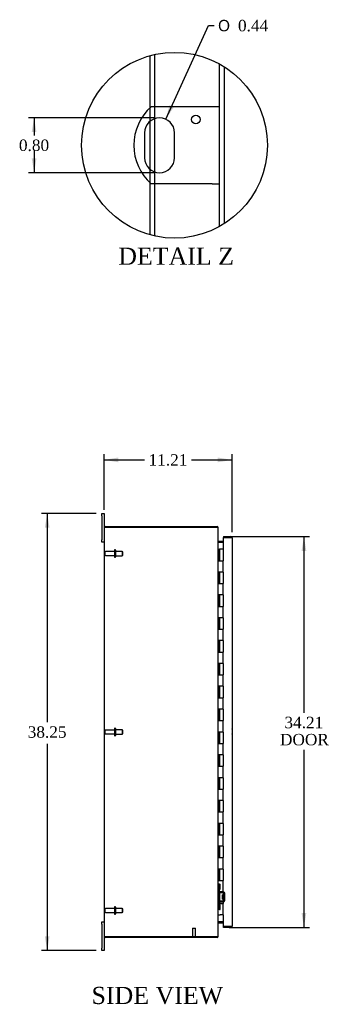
# Model space of a CAD drawing. Header units: inches. Extents: x 6 to 235, y 0 to 158.
# Tile 2 of 8: x 16 to 43, y 55 to 141. Entities that reach past the tile are written whole.
import ezdxf
from ezdxf.enums import TextEntityAlignment as Align

# ---------------------------------------------------------------- set-up
doc = ezdxf.new("R2010")
doc.units = ezdxf.units.IN
doc.header["$MEASUREMENT"] = 0
doc.layers.get('0').update_dxf_attribs({"linetype": 'CONTINUOUS'})
for name, color, linetype in [('COM40153-1', 7, 'CONTINUOUS'), ('COM42780', 7, 'CONTINUOUS'), ('COM48454', 7, 'CONTINUOUS'), ('COM71780-21', 7, 'CONTINUOUS'), ('DEFAULT', 7, 'CONTINUOUS'), ('FET07710', 7, 'CONTINUOUS'), ('HNG10620-32B', 7, 'CONTINUOUS'), ('HNG10620-32C', 7, 'CONTINUOUS'), ('STD21878', 7, 'CONTINUOUS'), ('STD26094', 7, 'CONTINUOUS')]:
    doc.layers.add(name, color=color, linetype=linetype)
doc.styles.add('SEACAD_SOLID_EDGE_ANSI1_SY', font='txt')
doc.styles.add('SEACAD_TIMES_NEW_ROMAN', font='times.ttf')

# ---------------------------------------------------------------- blocks, each defined once
blk = doc.blocks.new('GDIMGGROUP2')
at = {"layer": 'DEFAULT', "linetype": 'Continuous'}
for points in [[(24.582, 102.667), (23.332, 102.458), (24.582, 102.25)], [(33.292, 102.667), (33.292, 102.25), (34.542, 102.458)]]:
    blk.add_hatch(color=136, dxfattribs=at).paths.add_polyline_path(points)
at = {"layer": 'DEFAULT', "color": 136, "linetype": 'Continuous'}
for p, q in [((23.332, 98.074), (23.332, 102.958)), ((34.542, 96.131), (34.542, 102.958)), ((23.332, 102.458), (26.881, 102.458)), ((30.993, 102.458), (34.542, 102.458))]:
    blk.add_line(p, q, dxfattribs=at)
at = {"layer": 'DEFAULT', "color": 136, "linetype": 'Continuous', "style": 'SEACAD_TIMES_NEW_ROMAN'}
blk.add_text('11.21', height=1, dxfattribs=at).set_placement((27.231, 102.958), align=Align.TOP_LEFT)
blk = doc.blocks.new('GDIMGGROUP3')
at = {"layer": 'DEFAULT', "linetype": 'Continuous'}
for points in [[(18.154, 96.511), (18.571, 96.511), (18.363, 97.761)], [(18.154, 60.761), (18.363, 59.511), (18.571, 60.761)]]:
    blk.add_hatch(color=136, dxfattribs=at).paths.add_polyline_path(points)
at = {"layer": 'DEFAULT', "color": 136, "linetype": 'Continuous'}
for p, q in [((22.645, 97.761), (17.863, 97.761)), ((18.363, 97.761), (18.363, 79.486)), ((18.363, 77.601), (18.363, 59.511)), ((22.645, 59.511), (17.863, 59.511))]:
    blk.add_line(p, q, dxfattribs=at)
at = {"layer": 'DEFAULT', "color": 136, "linetype": 'Continuous', "style": 'SEACAD_TIMES_NEW_ROMAN'}
blk.add_text('38.25', height=1, dxfattribs=at).set_placement((16.657, 79.136), align=Align.TOP_LEFT)
blk = doc.blocks.new('GDIMGGROUP12')
at = {"layer": 'DEFAULT', "linetype": 'Continuous'}
for points in [[(41.034, 94.489), (40.826, 95.739), (40.618, 94.489)], [(41.034, 62.784), (40.618, 62.784), (40.826, 61.534)]]:
    blk.add_hatch(color=136, dxfattribs=at).paths.add_polyline_path(points)
at = {"layer": 'DEFAULT', "color": 136, "linetype": 'Continuous'}
for p, q in [((34.275, 95.739), (41.326, 95.739)), ((40.826, 95.739), (40.826, 80.321)), ((40.826, 77.082), (40.826, 61.534)), ((34.275, 61.534), (41.326, 61.534))]:
    blk.add_line(p, q, dxfattribs=at)
at = {"layer": 'DEFAULT', "color": 136, "linetype": 'Continuous', "style": 'SEACAD_TIMES_NEW_ROMAN'}
for s, p in [('34.21', (39.12, 79.971)), ('DOOR', (38.729, 78.471))]:
    blk.add_text(s, height=1, dxfattribs=at).set_placement(p, align=Align.TOP_LEFT)
blk = doc.blocks.new('GDIMGGROUP27')
at = {"layer": 'DEFAULT', "linetype": 'Continuous'}
blk.add_hatch(color=136, dxfattribs=at).paths.add_polyline_path([(29.062, 133.509), (28.734, 132.285), (29.442, 133.337)])
at = {"layer": 'DEFAULT', "color": 136, "linetype": 'Continuous'}
for p, q in [((28.734, 132.285), (32.465, 140.479)), ((32.465, 140.479), (32.965, 140.479))]:
    blk.add_line(p, q, dxfattribs=at)
for s, style, p in [('O', 'SEACAD_SOLID_EDGE_ANSI1_SY', (33.315, 140.979)), ('0.44', 'SEACAD_TIMES_NEW_ROMAN', (35.055, 140.979))]:
    blk.add_text(s, height=1, dxfattribs=dict(at, style=style)).set_placement(p, align=Align.TOP_LEFT)
blk = doc.blocks.new('GDIMGGROUP28')
at = {"layer": 'DEFAULT', "linetype": 'Continuous'}
for points in [[(17.006, 131.153), (17.423, 131.153), (17.215, 132.403)], [(17.006, 128.853), (17.215, 127.603), (17.423, 128.853)]]:
    blk.add_hatch(color=136, dxfattribs=at).paths.add_polyline_path(points)
at = {"layer": 'DEFAULT', "color": 136, "linetype": 'Continuous'}
for p, q in [((27.691, 132.403), (16.715, 132.403)), ((17.215, 132.403), (17.215, 130.853)), ((17.215, 129.503), (17.215, 127.603)), ((27.691, 127.603), (16.715, 127.603))]:
    blk.add_line(p, q, dxfattribs=at)
at = {"layer": 'DEFAULT', "color": 136, "linetype": 'Continuous', "style": 'SEACAD_TIMES_NEW_ROMAN'}
blk.add_text('0.80', height=1, dxfattribs=at).set_placement((15.888, 130.503), align=Align.TOP_LEFT)

msp = doc.modelspace()

# ---------------------------------------------------------------- linework, layer by layer
at = {"color": 7}
msp.add_circle((29.502, 130.003), 8.132, dxfattribs=at)
at = {"layer": 'COM40153-1', "color": 7}
for p, q in [((32.792, 133.378), (27.464, 133.378)), ((33.44, 133.378), (32.792, 133.378)), ((26.88, 131.092), (26.88, 128.914)), ((29.502, 128.914), (29.502, 131.092)), ((32.792, 126.628), (27.464, 126.628)), ((32.792, 126.628), (33.44, 126.628))]:
    msp.add_line(p, q, dxfattribs=at)
msp.add_circle((31.377, 132.256), 0.375, dxfattribs=at)
for centre, radius, start, end in [((30.44, 130.003), 4.5, 131.40962, 228.59038), ((28.191, 131.092), 1.311, 0, 180), ((28.191, 128.914), 1.311, 180, 0), ((33.832, 78.676), 0.75, 341.20309, 18.79691)]:
    msp.add_arc(centre, radius, start, end, dxfattribs=at)
at = {"layer": 'COM42780', "color": 7}
for p, q in [((33.332, 65.313), (33.374, 65.313)), ((33.374, 64.876), (33.332, 64.876)), ((33.424, 65.313), (33.374, 65.313)), ((33.424, 64.876), (33.374, 64.876)), ((33.424, 65.313), (33.491, 65.313)), ((33.424, 64.876), (33.424, 65.313)), ((33.424, 64.876), (33.491, 64.876)), ((33.427, 65.313), (33.427, 64.876)), ((33.427, 64.691), (33.427, 64.876)), ((33.491, 64.876), (33.491, 65.313)), ((33.762, 64.543), (33.472, 64.548)), ((33.472, 63.848), (33.762, 63.853)), ((33.763, 64.638), (33.474, 64.643)), ((33.714, 64.003), (33.714, 64.393)), ((33.809, 64.393), (33.714, 64.393)), ((33.904, 64.323), (33.714, 64.323)), ((33.904, 64.305), (33.714, 64.305)), ((33.714, 64.092), (33.904, 64.092)), ((33.904, 64.073), (33.714, 64.073)), ((33.714, 64.003), (33.809, 64.003)), ((33.818, 64.626), (33.763, 64.638)), ((33.809, 63.901), (33.809, 64.495)), ((33.904, 63.901), (33.904, 64.495)), ((33.332, 63.52), (33.374, 63.52)), ((33.374, 63.083), (33.332, 63.083)), ((33.374, 63.52), (33.424, 63.52)), ((33.424, 63.083), (33.374, 63.083)), ((33.424, 63.52), (33.491, 63.52)), ((33.424, 63.083), (33.424, 63.52)), ((33.424, 63.083), (33.491, 63.083)), ((33.426, 63.388), (33.427, 63.388)), ((33.426, 63.279), (33.426, 63.388)), ((33.426, 63.358), (33.427, 63.358)), ((33.426, 63.279), (33.427, 63.279)), ((33.426, 63.248), (33.426, 63.279)), ((33.426, 63.273), (33.427, 63.273)), ((33.426, 63.248), (33.427, 63.248)), ((33.426, 63.215), (33.426, 63.248)), ((33.426, 63.215), (33.427, 63.215)), ((33.427, 63.52), (33.427, 63.705)), ((33.427, 63.52), (33.427, 63.083)), ((33.474, 63.753), (33.763, 63.758)), ((33.491, 63.083), (33.491, 63.52)), ((33.763, 63.758), (33.818, 63.77))]:
    msp.add_line(p, q, dxfattribs=at)
for centre, radius, start, end in [((33.475, 64.691), 0.143, 180, 206.90823), ((33.475, 64.691), 0.048, 180, 269), ((33.475, 64.691), 0.143, 206.90823, 269), ((33.475, 63.705), 0.143, 91, 153.09177), ((33.761, 64.495), 0.048, 0, 89), ((33.761, 63.901), 0.048, 271, 0), ((33.761, 64.495), 0.143, 0, 66.66652), ((33.761, 63.901), 0.143, 293.33348, 0), ((33.475, 63.705), 0.143, 153.09177, 180), ((33.475, 63.705), 0.048, 91, 180)]:
    msp.add_arc(centre, radius, start, end, dxfattribs=at)
at = {"layer": 'COM48454', "color": 7}
for p, q in [((27.794, 133.378), (27.794, 137.954)), ((27.362, 133.286), (27.362, 137.849)), ((33.44, 122.889), (33.44, 137.118)), ((33.872, 123.146), (33.872, 136.861)), ((27.362, 132.108), (27.362, 133.286)), ((27.794, 132.342), (27.794, 133.378)), ((27.362, 127.898), (27.362, 132.108)), ((27.794, 127.665), (27.794, 132.342)), ((27.362, 126.721), (27.362, 127.898)), ((27.794, 126.628), (27.794, 127.665)), ((27.362, 122.158), (27.362, 126.721)), ((27.794, 122.052), (27.794, 126.628)), ((23.338, 96.564), (23.44, 96.564)), ((23.44, 96.564), (23.338, 96.564)), ((23.44, 96.636), (33.224, 96.636)), ((23.44, 96.564), (33.224, 96.564)), ((33.224, 96.564), (23.44, 96.564)), ((33.224, 96.564), (33.224, 96.636)), ((23.332, 96.528), (23.332, 60.744)), ((33.308, 96.528), (33.332, 96.528)), ((33.332, 96.504), (33.332, 96.528)), ((33.332, 60.77), (33.332, 96.502)), ((33.368, 95.333), (33.368, 95.261)), ((33.368, 95.333), (33.747, 95.333)), ((33.368, 95.261), (33.747, 95.261)), ((33.368, 95.248), (33.747, 95.248)), ((33.747, 62.025), (33.368, 62.025)), ((33.368, 62.011), (33.747, 62.011)), ((33.368, 61.939), (33.368, 62.011)), ((33.368, 61.939), (33.747, 61.939)), ((23.44, 60.708), (23.338, 60.708)), ((23.338, 60.708), (23.44, 60.708)), ((23.44, 60.708), (33.224, 60.708)), ((33.224, 60.708), (23.44, 60.708)), ((33.224, 60.636), (23.44, 60.636)), ((33.224, 60.708), (33.224, 60.636)), ((33.308, 60.744), (33.332, 60.744)), ((33.332, 60.744), (33.332, 60.768))]:
    msp.add_line(p, q, dxfattribs=at)
for centre, radius, start, end in [((23.44, 96.528), 0.108, 160.52878, 180), ((23.44, 96.528), 0.108, 90, 160.52878), ((33.224, 96.528), 0.108, 0, 90), ((33.224, 96.528), 0.036, 51.27642, 90), ((33.368, 95.369), 0.036, 180, 270), ((33.368, 95.369), 0.108, 259.60319, 270), ((33.368, 61.903), 0.036, 90, 180), ((33.368, 61.903), 0.108, 90, 100.39653), ((23.44, 60.744), 0.108, 180, 199.47122), ((23.44, 60.744), 0.108, 199.47122, 270), ((33.224, 60.744), 0.108, 270, 0), ((33.224, 60.744), 0.036, 270, 308.72358)]:
    msp.add_arc(centre, radius, start, end, dxfattribs=at)
for centre, start_param, end_param in [((23.44, 96.528), 2.801756, 3.141593), ((23.44, 60.744), 3.141593, 3.48143)]:
    msp.add_ellipse(centre, major_axis=(0.108, 0), ratio=0.997813, start_param=start_param, end_param=end_param, dxfattribs=at)
for points, knots in [([(33.332, 96.502), (33.332, 96.508), (33.329, 96.513), (33.318, 96.523), (33.31, 96.528), (33.29, 96.538), (33.278, 96.544), (33.252, 96.554), (33.238, 96.559), (33.224, 96.564)], [0, 0, 0, 0, 0.25, 0.25, 0.5, 0.5, 0.75, 0.75, 1, 1, 1, 1]), ([(33.332, 95.351), (33.332, 95.341), (33.332, 95.331), (33.335, 95.31), (33.336, 95.3), (33.34, 95.285), (33.342, 95.28), (33.345, 95.271), (33.347, 95.267), (33.352, 95.259), (33.354, 95.255), (33.359, 95.251), (33.361, 95.25), (33.364, 95.248), (33.366, 95.248), (33.368, 95.248)], [0, 0, 0, 0, 0.25, 0.25, 0.5, 0.5, 0.625, 0.625, 0.75, 0.75, 0.875, 0.875, 0.9375, 0.9375, 1, 1, 1, 1]), ([(33.368, 62.025), (33.366, 62.024), (33.364, 62.024), (33.361, 62.023), (33.359, 62.021), (33.354, 62.017), (33.352, 62.014), (33.347, 62.006), (33.345, 62.001), (33.342, 61.992), (33.34, 61.987), (33.336, 61.973), (33.335, 61.962), (33.332, 61.942), (33.332, 61.932), (33.332, 61.921)], [0, 0, 0, 0, 0.0625, 0.0625, 0.125, 0.125, 0.25, 0.25, 0.375, 0.375, 0.5, 0.5, 0.75, 0.75, 1, 1, 1, 1]), ([(33.224, 60.708), (33.238, 60.713), (33.252, 60.719), (33.278, 60.729), (33.29, 60.734), (33.31, 60.744), (33.318, 60.749), (33.329, 60.76), (33.332, 60.765), (33.332, 60.77)], [0, 0, 0, 0, 0.25, 0.25, 0.5, 0.5, 0.75, 0.75, 1, 1, 1, 1])]:
    msp.add_open_spline(points, degree=3, knots=knots, dxfattribs=at)
at = {"layer": 'COM71780-21', "color": 7}
for p, q in [((33.775, 95.739), (33.775, 95.667)), ((33.775, 95.739), (34.434, 95.739)), ((34.434, 95.667), (33.747, 95.667)), ((33.747, 95.667), (33.747, 94.636)), ((33.775, 95.667), (34.434, 95.667)), ((34.536, 95.667), (34.434, 95.667)), ((34.434, 95.667), (34.536, 95.667)), ((34.542, 95.631), (34.542, 61.642)), ((33.747, 62.636), (33.747, 61.606)), ((33.747, 61.606), (34.434, 61.606)), ((33.775, 61.534), (33.775, 61.606)), ((34.434, 61.606), (33.775, 61.606)), ((34.434, 61.534), (33.775, 61.534)), ((34.434, 61.606), (34.536, 61.606)), ((34.536, 61.606), (34.434, 61.606))]:
    msp.add_line(p, q, dxfattribs=at)
for centre, start, end in [((34.434, 95.631), 19.47122, 90), ((34.434, 95.631), 0, 19.47122), ((34.434, 61.642), 270, 340.52878), ((34.434, 61.642), 340.52878, 0)]:
    msp.add_arc(centre, 0.108, start, end, dxfattribs=at)
for centre, start_param, end_param in [((34.434, 95.631), 3.141593, 3.48143), ((34.434, 61.642), 2.801756, 3.141593)]:
    msp.add_ellipse(centre, major_axis=(-0.108, 0), ratio=0.997813, start_param=start_param, end_param=end_param, dxfattribs=at)
at = {"layer": 'FET07710', "color": 7}
for p, q in [((23.145, 97.574), (23.145, 97.761)), ((23.145, 97.761), (23.332, 97.761)), ((23.145, 97.574), (23.145, 95.449)), ((23.332, 97.761), (23.332, 97.574)), ((23.332, 97.574), (23.332, 96.528)), ((23.145, 95.261), (23.145, 95.449)), ((23.332, 95.261), (23.145, 95.261)), ((23.145, 61.824), (23.145, 62.011)), ((23.145, 62.011), (23.332, 62.011)), ((23.145, 61.824), (23.145, 59.699)), ((23.332, 60.744), (23.332, 59.699)), ((23.145, 59.511), (23.145, 59.699)), ((23.332, 59.511), (23.145, 59.511)), ((23.332, 59.699), (23.332, 59.511))]:
    msp.add_line(p, q, dxfattribs=at)
at = {"layer": 'HNG10620-32B', "color": 7}
for p, q in [((33.332, 94.636), (33.358, 94.636)), ((33.358, 94.636), (33.376, 94.636)), ((33.376, 94.636), (33.418, 94.636)), ((33.376, 94.636), (33.376, 93.636)), ((33.418, 94.636), (33.418, 93.636)), ((33.376, 93.636), (33.484, 93.636)), ((33.484, 93.636), (33.747, 93.636)), ((33.747, 92.636), (33.747, 93.636)), ((33.484, 92.636), (33.376, 92.636)), ((33.376, 92.636), (33.376, 91.636)), ((33.418, 92.636), (33.418, 91.636)), ((33.747, 92.636), (33.484, 92.636)), ((33.376, 91.636), (33.484, 91.636)), ((33.484, 91.636), (33.747, 91.636)), ((33.747, 90.636), (33.747, 91.636)), ((33.484, 90.636), (33.376, 90.636)), ((33.376, 90.636), (33.376, 89.636)), ((33.418, 90.636), (33.418, 89.636)), ((33.747, 90.636), (33.484, 90.636)), ((33.376, 89.636), (33.484, 89.636)), ((33.484, 89.636), (33.747, 89.636)), ((33.747, 88.636), (33.747, 89.636)), ((33.484, 88.636), (33.376, 88.636)), ((33.376, 88.636), (33.376, 87.636)), ((33.418, 88.636), (33.418, 87.636)), ((33.747, 88.636), (33.484, 88.636)), ((33.376, 87.636), (33.484, 87.636)), ((33.484, 87.636), (33.747, 87.636)), ((33.747, 86.636), (33.747, 87.636)), ((33.484, 86.636), (33.376, 86.636)), ((33.376, 86.636), (33.376, 85.636)), ((33.418, 86.636), (33.418, 85.636)), ((33.747, 86.636), (33.484, 86.636)), ((33.376, 85.636), (33.484, 85.636)), ((33.484, 85.636), (33.747, 85.636)), ((33.747, 84.636), (33.747, 85.636)), ((33.484, 84.636), (33.376, 84.636)), ((33.376, 84.636), (33.376, 83.636)), ((33.418, 84.636), (33.418, 83.636)), ((33.747, 84.636), (33.484, 84.636)), ((33.376, 83.636), (33.484, 83.636)), ((33.484, 83.636), (33.747, 83.636)), ((33.747, 82.636), (33.747, 83.636)), ((33.484, 82.636), (33.376, 82.636)), ((33.376, 82.636), (33.376, 81.636)), ((33.418, 82.636), (33.418, 81.636)), ((33.747, 82.636), (33.484, 82.636)), ((33.376, 81.636), (33.484, 81.636)), ((33.484, 81.636), (33.747, 81.636)), ((33.747, 80.636), (33.747, 81.636)), ((33.484, 80.636), (33.376, 80.636)), ((33.376, 80.636), (33.376, 79.636)), ((33.418, 80.636), (33.418, 79.636)), ((33.747, 80.636), (33.484, 80.636)), ((33.376, 79.636), (33.484, 79.636)), ((33.484, 79.636), (33.747, 79.636)), ((33.747, 78.636), (33.747, 79.636)), ((33.484, 78.636), (33.376, 78.636)), ((33.376, 78.636), (33.376, 77.636)), ((33.418, 78.636), (33.418, 77.636)), ((33.747, 78.636), (33.484, 78.636)), ((33.376, 77.636), (33.484, 77.636)), ((33.484, 77.636), (33.747, 77.636)), ((33.747, 76.636), (33.747, 77.636)), ((33.484, 76.636), (33.376, 76.636)), ((33.376, 76.636), (33.376, 75.636)), ((33.418, 76.636), (33.418, 75.636)), ((33.747, 76.636), (33.484, 76.636)), ((33.376, 75.636), (33.484, 75.636)), ((33.484, 75.636), (33.747, 75.636)), ((33.747, 74.636), (33.747, 75.636)), ((33.484, 74.636), (33.376, 74.636)), ((33.376, 74.636), (33.376, 73.636)), ((33.418, 74.636), (33.418, 73.636)), ((33.747, 74.636), (33.484, 74.636)), ((33.376, 73.636), (33.484, 73.636)), ((33.484, 73.636), (33.747, 73.636)), ((33.747, 72.636), (33.747, 73.636)), ((33.484, 72.636), (33.376, 72.636)), ((33.376, 72.636), (33.376, 71.636)), ((33.418, 72.636), (33.418, 71.636)), ((33.747, 72.636), (33.484, 72.636)), ((33.376, 71.636), (33.484, 71.636)), ((33.484, 71.636), (33.747, 71.636)), ((33.747, 70.636), (33.747, 71.636)), ((33.484, 70.636), (33.376, 70.636)), ((33.376, 70.636), (33.376, 69.636)), ((33.418, 70.636), (33.418, 69.636)), ((33.747, 70.636), (33.484, 70.636)), ((33.376, 69.636), (33.484, 69.636)), ((33.484, 69.636), (33.747, 69.636)), ((33.747, 68.636), (33.747, 69.636)), ((33.484, 68.636), (33.376, 68.636)), ((33.376, 68.636), (33.376, 67.636)), ((33.418, 68.636), (33.418, 67.636)), ((33.747, 68.636), (33.484, 68.636)), ((33.376, 67.636), (33.484, 67.636)), ((33.484, 67.636), (33.747, 67.636)), ((33.747, 66.636), (33.747, 67.636)), ((33.484, 66.636), (33.376, 66.636)), ((33.376, 66.636), (33.376, 65.636)), ((33.418, 66.636), (33.418, 65.636)), ((33.747, 66.636), (33.484, 66.636)), ((33.376, 65.636), (33.484, 65.636)), ((33.484, 65.636), (33.747, 65.636)), ((33.747, 64.636), (33.747, 65.636)), ((33.484, 64.636), (33.376, 64.636)), ((33.376, 64.636), (33.376, 63.636)), ((33.418, 64.636), (33.418, 63.636)), ((33.747, 64.636), (33.484, 64.636)), ((33.376, 63.636), (33.484, 63.636)), ((33.484, 63.636), (33.747, 63.636)), ((33.747, 62.636), (33.747, 63.636)), ((33.332, 62.636), (33.358, 62.636)), ((33.358, 62.636), (33.484, 62.636)), ((33.747, 62.636), (33.484, 62.636))]:
    msp.add_line(p, q, dxfattribs=at)
at = {"layer": 'HNG10620-32C', "color": 7}
for p, q in [((33.747, 94.636), (33.439, 94.636)), ((33.439, 94.636), (33.439, 93.636)), ((33.747, 94.636), (33.747, 93.636)), ((33.484, 93.636), (33.747, 93.636)), ((33.747, 92.636), (33.747, 93.636)), ((33.439, 92.636), (33.439, 91.636)), ((33.747, 92.636), (33.484, 92.636)), ((33.747, 92.636), (33.747, 91.636)), ((33.484, 91.636), (33.747, 91.636)), ((33.747, 90.636), (33.747, 91.636)), ((33.439, 90.636), (33.439, 89.636)), ((33.747, 90.636), (33.484, 90.636)), ((33.747, 90.636), (33.747, 89.636)), ((33.484, 89.636), (33.747, 89.636)), ((33.747, 88.636), (33.747, 89.636)), ((33.439, 88.636), (33.439, 87.636)), ((33.747, 88.636), (33.484, 88.636)), ((33.747, 88.636), (33.747, 87.636)), ((33.484, 87.636), (33.747, 87.636)), ((33.747, 86.636), (33.747, 87.636)), ((33.439, 86.636), (33.439, 85.636)), ((33.747, 86.636), (33.484, 86.636)), ((33.747, 86.636), (33.747, 85.636)), ((33.484, 85.636), (33.747, 85.636)), ((33.747, 84.636), (33.747, 85.636)), ((33.439, 84.636), (33.439, 83.636)), ((33.747, 84.636), (33.484, 84.636)), ((33.747, 84.636), (33.747, 83.636)), ((33.484, 83.636), (33.747, 83.636)), ((33.747, 82.636), (33.747, 83.636)), ((33.439, 82.636), (33.439, 81.636)), ((33.747, 82.636), (33.484, 82.636)), ((33.747, 82.636), (33.747, 81.636)), ((33.484, 81.636), (33.747, 81.636)), ((33.747, 80.636), (33.747, 81.636)), ((33.439, 80.636), (33.439, 79.636)), ((33.747, 80.636), (33.484, 80.636)), ((33.747, 80.636), (33.747, 79.636)), ((33.484, 79.636), (33.747, 79.636)), ((33.747, 78.636), (33.747, 79.636)), ((33.439, 78.636), (33.439, 77.636)), ((33.747, 78.636), (33.484, 78.636)), ((33.747, 78.636), (33.747, 77.636)), ((33.484, 77.636), (33.747, 77.636)), ((33.747, 76.636), (33.747, 77.636)), ((33.439, 76.636), (33.439, 75.636)), ((33.747, 76.636), (33.484, 76.636)), ((33.747, 76.636), (33.747, 75.636)), ((33.484, 75.636), (33.747, 75.636)), ((33.747, 74.636), (33.747, 75.636)), ((33.439, 74.636), (33.439, 73.636)), ((33.747, 74.636), (33.484, 74.636)), ((33.747, 74.636), (33.747, 73.636)), ((33.484, 73.636), (33.747, 73.636)), ((33.747, 72.636), (33.747, 73.636)), ((33.439, 72.636), (33.439, 71.636)), ((33.747, 72.636), (33.484, 72.636)), ((33.747, 72.636), (33.747, 71.636)), ((33.484, 71.636), (33.747, 71.636)), ((33.747, 70.636), (33.747, 71.636)), ((33.439, 70.636), (33.439, 69.636)), ((33.747, 70.636), (33.484, 70.636)), ((33.747, 70.636), (33.747, 69.636)), ((33.484, 69.636), (33.747, 69.636)), ((33.747, 68.636), (33.747, 69.636)), ((33.439, 68.636), (33.439, 67.636)), ((33.747, 68.636), (33.484, 68.636)), ((33.747, 68.636), (33.747, 67.636)), ((33.484, 67.636), (33.747, 67.636)), ((33.747, 66.636), (33.747, 67.636)), ((33.439, 66.636), (33.439, 65.636)), ((33.747, 66.636), (33.484, 66.636)), ((33.747, 66.636), (33.747, 65.636)), ((33.484, 65.636), (33.747, 65.636)), ((33.747, 64.636), (33.747, 65.636)), ((33.439, 64.636), (33.439, 63.636)), ((33.747, 64.636), (33.484, 64.636)), ((33.747, 64.636), (33.747, 63.636)), ((33.484, 63.636), (33.747, 63.636)), ((33.747, 62.636), (33.747, 63.636))]:
    msp.add_line(p, q, dxfattribs=at)
at = {"layer": 'STD21878', "color": 7}
for p, q in [((31.075, 61.458), (31.325, 61.458)), ((31.075, 61.458), (31.075, 60.739)), ((31.325, 60.739), (31.325, 61.458)), ((31.059, 60.739), (31.34, 60.739)), ((31.059, 60.739), (31.059, 60.708)), ((31.059, 60.708), (31.059, 60.708)), ((31.34, 60.708), (31.34, 60.739)), ((31.34, 60.708), (31.34, 60.708))]:
    msp.add_line(p, q, dxfattribs=at)
at = {"layer": 'STD26094', "color": 7}
for p, q in [((23.404, 94.366), (23.404, 94.156)), ((24.241, 94.426), (23.464, 94.426)), ((23.464, 94.096), (24.241, 94.096)), ((24.241, 94.556), (24.241, 93.966)), ((24.311, 94.586), (24.271, 94.586)), ((24.341, 94.556), (24.341, 93.966)), ((24.928, 94.449), (24.341, 94.449)), ((24.341, 94.074), (24.928, 94.074)), ((24.928, 94.449), (24.928, 94.074)), ((24.966, 94.411), (24.928, 94.449)), ((24.928, 94.074), (24.966, 94.111)), ((24.966, 94.111), (24.966, 94.411)), ((24.271, 93.936), (24.311, 93.936)), ((23.404, 78.741), (23.404, 78.531)), ((24.241, 78.801), (23.464, 78.801)), ((23.464, 78.471), (24.241, 78.471)), ((24.241, 78.931), (24.241, 78.341)), ((24.311, 78.961), (24.271, 78.961)), ((24.341, 78.931), (24.341, 78.341)), ((24.928, 78.824), (24.341, 78.824)), ((24.341, 78.449), (24.928, 78.449)), ((24.928, 78.824), (24.928, 78.449)), ((24.966, 78.786), (24.928, 78.824)), ((24.928, 78.449), (24.966, 78.486)), ((24.966, 78.486), (24.966, 78.786)), ((24.271, 78.311), (24.311, 78.311)), ((23.404, 63.116), (23.404, 62.906)), ((24.241, 63.176), (23.464, 63.176)), ((24.241, 63.306), (24.241, 62.716)), ((24.311, 63.336), (24.271, 63.336)), ((24.341, 63.306), (24.341, 62.716)), ((24.928, 63.199), (24.341, 63.199)), ((24.928, 63.199), (24.928, 62.824)), ((24.966, 63.161), (24.928, 63.199)), ((24.966, 62.861), (24.966, 63.161)), ((23.464, 62.846), (24.241, 62.846)), ((24.271, 62.686), (24.311, 62.686)), ((24.341, 62.824), (24.928, 62.824)), ((24.928, 62.824), (24.966, 62.861))]:
    msp.add_line(p, q, dxfattribs=at)
for centre, radius, start, end in [((23.464, 94.366), 0.06, 90, 180), ((23.464, 94.156), 0.06, 180, 270), ((24.271, 94.556), 0.03, 90, 180), ((24.271, 93.966), 0.03, 180, 270), ((24.311, 94.556), 0.03, 0, 90), ((24.311, 93.966), 0.03, 270, 0), ((23.464, 78.741), 0.06, 90, 180), ((23.464, 78.531), 0.06, 180, 270), ((24.271, 78.931), 0.03, 90, 180), ((24.311, 78.931), 0.03, 0, 90), ((24.271, 78.341), 0.03, 180, 270), ((24.311, 78.341), 0.03, 270, 0), ((23.464, 63.116), 0.06, 90, 180), ((24.271, 63.306), 0.03, 90, 180), ((24.311, 63.306), 0.03, 0, 90), ((23.464, 62.906), 0.06, 180, 270), ((24.271, 62.716), 0.03, 180, 270), ((24.311, 62.716), 0.03, 270, 0)]:
    msp.add_arc(centre, radius, start, end, dxfattribs=at)

# ---------------------------------------------------------------- block references
at = {"layer": 'DEFAULT', "color": 7}
for name in ['GDIMGGROUP27', 'GDIMGGROUP28', 'GDIMGGROUP2', 'GDIMGGROUP3', 'GDIMGGROUP12']:
    msp.add_blockref(name, (0, 0), dxfattribs=at)

# ---------------------------------------------------------------- texts
at = {"layer": 'DEFAULT', "color": 7, "style": 'SEACAD_TIMES_NEW_ROMAN'}
for s, p in [('DETAIL Z', (24.579, 121.041)), ('SIDE VIEW', (22.241, 56.324))]:
    msp.add_text(s, height=1.5, dxfattribs=at).set_placement(p, align=Align.TOP_LEFT)

doc.saveas('drawing.dxf')
